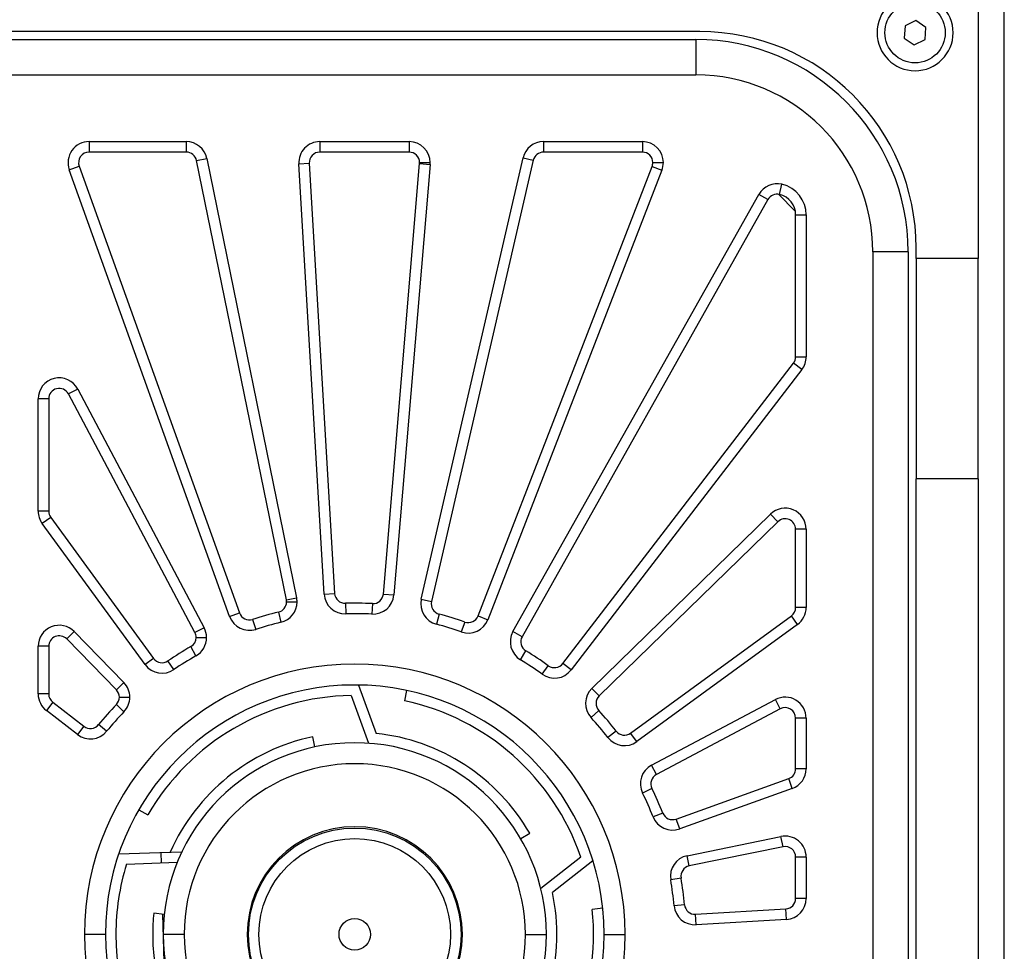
# Model space of a CAD drawing. Header units: millimetres. Extents: x 8 to 415, y 1 to 292.
# Tile 6 of 9: x 89 to 127, y 210 to 246. Entities that reach past the tile are written whole.
import ezdxf

# ---------------------------------------------------------------- set-up
doc = ezdxf.new("R2010")
doc.units = ezdxf.units.MM

msp = doc.modelspace()

# ---------------------------------------------------------------- linework, layer by layer
at = {"color": 7, "linetype": 'Continuous', "lineweight": 25}
for p, q in [((125.88, 246.2949), (125.88, 236.4949)), ((126.88, 158.4949), (126.88, 246.2949)), ((123.5109, 245.5558), (123.0964, 245.3521)), ((123.8946, 245.2986), (123.5109, 245.5558)), ((115.28, 245.1349), (78.28, 245.1349)), ((123.0964, 245.3521), (123.0655, 244.8913)), ((123.8637, 244.8377), (123.8946, 245.2986)), ((78.13, 244.8349), (115.13, 244.8349)), ((115.13, 244.8349), (115.13, 243.4849)), ((123.0655, 244.8913), (123.4491, 244.6341)), ((123.4491, 244.6341), (123.8637, 244.8377)), ((78.13, 243.4849), (115.13, 243.4849)), ((92.0067, 240.9449), (92.0067, 240.5449)), ((92.0067, 240.9449), (95.7106, 240.9449)), ((95.7106, 240.9449), (95.7106, 240.5449)), ((100.7976, 240.9449), (104.2016, 240.9449)), ((100.7976, 240.9449), (100.7976, 240.5449)), ((104.2016, 240.9449), (104.2016, 240.5449)), ((109.3227, 240.9449), (109.3227, 240.5449)), ((109.3227, 240.9449), (113.0879, 240.9449)), ((113.0879, 240.9449), (113.0879, 240.5449)), ((95.7106, 240.5449), (92.0067, 240.5449)), ((104.2016, 240.5449), (100.7976, 240.5449)), ((113.0879, 240.5449), (109.3227, 240.5449)), ((96.1025, 240.2251), (96.4944, 240.3052)), ((99.5238, 223.4916), (96.1025, 240.2251)), ((96.4944, 240.3052), (99.9157, 223.5717)), ((99.999, 240.0978), (100.3983, 240.1214)), ((100.3983, 240.1214), (101.3644, 223.7327)), ((103.2205, 223.7095), (104.6002, 240.1114)), ((104.6002, 240.1114), (104.9988, 240.0779)), ((104.6016, 240.1449), (105.0016, 240.1449)), ((104.6647, 223.5122), (108.5431, 240.3248)), ((108.9329, 240.2348), (105.0545, 223.4223)), ((108.5431, 240.3248), (108.9329, 240.2348)), ((113.4879, 240.1449), (113.8879, 240.1449)), ((91.2537, 239.8748), (91.6302, 240.0098)), ((97.3598, 222.8558), (91.2537, 239.8748)), ((91.6302, 240.0098), (97.7363, 222.9909)), ((100.9651, 223.7092), (99.999, 240.0978)), ((104.9988, 240.0779), (103.6191, 223.6759)), ((106.8289, 222.8771), (113.4609, 240.0005)), ((113.8339, 239.856), (107.2019, 222.7326)), ((113.4609, 240.0005), (113.8339, 239.856)), ((118.3148, 238.9316), (118.4072, 239.3208)), ((108.159, 222.2809), (117.5251, 238.9346)), ((117.8738, 238.7385), (108.5077, 222.0849)), ((117.8738, 238.7385), (117.5251, 238.9346)), ((118.9172, 238.2959), (118.274, 238.9391)), ((118.93, 238.1533), (119.33, 238.1533)), ((118.93, 232.747), (118.93, 238.1533)), ((119.33, 238.1533), (119.33, 232.747)), ((123.22, 236.7449), (121.87, 236.7449)), ((121.87, 236.7449), (121.87, 167.7449)), ((123.22, 236.7449), (123.22, 167.7449)), ((123.52, 236.4949), (123.52, 236.8949)), ((125.88, 236.4949), (123.52, 236.4949)), ((123.52, 236.4949), (123.52, 228.0949)), ((125.88, 228.0949), (125.88, 236.4949)), ((118.93, 232.747), (119.33, 232.747)), ((110.0566, 221.0618), (118.8472, 232.5033)), ((119.1644, 232.2596), (110.3738, 220.8181)), ((119.1644, 232.2596), (118.8472, 232.5033)), ((91.5746, 231.5189), (91.2211, 231.3316)), ((91.5746, 231.5189), (96.3917, 222.4283)), ((90.0677, 226.8678), (90.0677, 231.1443)), ((90.4677, 231.1443), (90.0677, 231.1443)), ((90.4677, 231.1443), (90.4677, 226.8678)), ((96.0383, 222.241), (91.2211, 231.3316)), ((125.88, 228.0949), (123.52, 228.0949)), ((123.52, 176.6949), (123.52, 228.0949)), ((125.88, 228.0949), (125.88, 176.6949)), ((90.4677, 226.8678), (90.0677, 226.8678)), ((90.5445, 226.6321), (90.2213, 226.3964)), ((90.5445, 226.6321), (94.4642, 221.257)), ((111.1649, 220.1151), (117.9715, 226.7533)), ((118.2507, 226.467), (117.9715, 226.7533)), ((94.141, 221.0213), (90.2213, 226.3964)), ((118.2507, 226.467), (111.4442, 219.8287)), ((119.33, 226.1806), (118.93, 226.1806)), ((118.93, 223.1995), (118.93, 226.1806)), ((119.33, 226.1806), (119.33, 223.1995)), ((100.9651, 223.7092), (101.3644, 223.7327)), ((103.2205, 223.7095), (103.6191, 223.6759)), ((99.5238, 223.4916), (99.9157, 223.5717)), ((99.5319, 223.4114), (99.9319, 223.4114)), ((101.775, 223.3564), (101.7862, 222.9566)), ((102.8007, 223.3436), (102.7794, 222.9441)), ((104.6647, 223.5122), (105.0545, 223.4223)), ((97.3598, 222.8558), (97.7363, 222.9909)), ((99.2241, 223.0222), (99.3162, 222.6329)), ((105.3424, 222.9456), (105.2406, 222.5588)), ((106.8289, 222.8771), (107.2019, 222.7326)), ((112.6421, 218.4107), (118.7657, 222.8763)), ((119.0014, 222.5531), (118.7657, 222.8763)), ((119.33, 223.1995), (118.93, 223.1995)), ((98.2363, 222.7455), (98.3597, 222.3651)), ((106.323, 222.6443), (106.19, 222.267)), ((119.0014, 222.5531), (112.8778, 218.0875)), ((91.4404, 222.2785), (91.1541, 221.9992)), ((91.4404, 222.2785), (93.3326, 220.3383)), ((96.3917, 222.4283), (96.0383, 222.241)), ((108.5077, 222.0849), (108.159, 222.2809)), ((93.0462, 220.0591), (91.1541, 221.9992)), ((96.0848, 222.0537), (96.4848, 222.0537)), ((90.4677, 221.7199), (90.0677, 221.7199)), ((90.0677, 219.9023), (90.0677, 221.7199)), ((90.4677, 221.7199), (90.4677, 219.9023)), ((96.0809, 221.3586), (95.8829, 221.7062)), ((108.4429, 221.2039), (108.6496, 221.5463)), ((94.4642, 221.257), (94.141, 221.0213)), ((95.2387, 220.8321), (95.013, 221.1624)), ((109.2717, 220.6565), (109.5056, 220.981)), ((110.3738, 220.8181), (110.0566, 221.0618)), ((93.3326, 220.3383), (93.0462, 220.0591)), ((102.2704, 220.2439), (102.9408, 218.4021)), ((90.4677, 219.9023), (90.0677, 219.9023)), ((104.1052, 220.0373), (104.022, 219.6461)), ((111.4442, 219.8287), (111.1649, 220.1151)), ((90.624, 219.5851), (90.3803, 219.2679)), ((90.624, 219.5851), (91.8131, 218.6715)), ((93.3357, 219.2245), (93.0478, 219.5021)), ((93.1599, 219.7798), (93.5599, 219.7798)), ((101.9904, 219.8439), (102.6519, 218.0262)), ((113.4388, 217.1901), (118.1554, 219.6895)), ((118.3427, 219.336), (118.1554, 219.6895)), ((91.5694, 218.3543), (90.3803, 219.2679)), ((111.4286, 219.272), (111.1338, 219.0017)), ((118.3427, 219.336), (113.6261, 216.8367)), ((92.6759, 218.482), (92.3664, 218.7354)), ((119.33, 218.9826), (118.93, 218.9826)), ((118.93, 217.054), (118.93, 218.9826)), ((119.33, 218.9826), (119.33, 217.054)), ((91.8131, 218.6715), (91.5694, 218.3543)), ((112.0906, 218.4884), (111.7748, 218.2429)), ((112.8778, 218.0875), (112.6421, 218.4107)), ((100.6123, 217.8854), (100.5291, 218.2767)), ((113.6261, 216.8367), (113.4388, 217.1901)), ((119.33, 217.054), (118.93, 217.054)), ((114.376, 215.1386), (118.6651, 216.6775)), ((118.8002, 216.301), (118.6651, 216.6775)), ((113.4543, 216.3069), (113.0953, 216.1306)), ((118.8002, 216.301), (114.5111, 214.7621)), ((93.9028, 215.4949), (94.2492, 215.2949)), ((113.8687, 215.3685), (113.4966, 215.2219)), ((114.5111, 214.7621), (114.376, 215.1386)), ((108.452, 214.3949), (108.7984, 214.5949)), ((114.7965, 213.743), (118.3698, 214.4736)), ((118.4499, 214.0817), (118.3698, 214.4736)), ((93.1394, 213.8138), (95.0981, 213.8822)), ((95.5353, 213.8754), (94.7471, 213.855)), ((94.7471, 213.855), (94.7571, 213.4701)), ((118.4499, 214.0817), (114.8766, 213.3511)), ((93.4333, 213.4238), (95.3663, 213.4913)), ((110.7405, 213.6895), (109.2162, 212.4986)), ((111.2075, 213.5467), (109.663, 212.34)), ((114.8766, 213.3511), (114.7965, 213.743)), ((119.33, 213.6898), (118.93, 213.6898)), ((118.93, 212.1124), (118.93, 213.6898)), ((119.33, 213.6898), (119.33, 212.1124)), ((114.5626, 212.8912), (114.1684, 212.8231)), ((119.33, 212.1124), (118.93, 212.1124)), ((111.578, 211.7379), (111.1802, 211.6961)), ((114.6959, 211.874), (114.2975, 211.8383)), ((115.1178, 211.5105), (118.5536, 211.7131)), ((118.5771, 211.3138), (118.5536, 211.7131)), ((94.87, 211.508), (94.4722, 211.5498)), ((94.8077, 211.5145), (94.8958, 208.1075)), ((115.1413, 211.1112), (115.1178, 211.5105)), ((118.5771, 211.3138), (115.1413, 211.1112)), ((92.63, 210.7449), (91.83, 210.7449)), ((95.63, 210.7449), (94.83, 210.7449)), ((108.63, 210.7449), (109.43, 210.7449)), ((111.63, 210.7449), (112.43, 210.7449))]:
    msp.add_line(p, q, dxfattribs=at)
for centre, radius in [((123.48, 245.0949), 1.15), ((102.13, 210.7449), 4.05), ((102.13, 210.7449), 3.65), ((102.13, 210.7449), 0.6)]:
    msp.add_circle(centre, radius, dxfattribs=at)
for centre, radius, start, end in [((123.48, 245.0949), 1.45, 0, 180), ((115.28, 236.8949), 8.24, 0, 90), ((123.48, 245.0949), 1.45, 180, 0), ((115.13, 236.7449), 8.09, 0, 90), ((115.13, 236.7449), 6.74, 0, 90), ((92.0067, 240.1449), 0.8, 90, 199.73725), ((95.7106, 240.1449), 0.8, 11.55544, 90), ((100.7976, 240.1449), 0.8, 90, 183.37362), ((104.2016, 240.1449), 0.8, 0, 90), ((109.3227, 240.1449), 0.8, 90, 167.00998), ((113.0879, 240.1449), 0.8, 0, 90), ((92.0067, 240.1449), 0.4, 90, 199.73725), ((95.7106, 240.1449), 0.4, 11.55544, 90), ((100.7976, 240.1449), 0.4, 90, 183.37362), ((104.2016, 240.1449), 0.4, 0, 90), ((109.3227, 240.1449), 0.4, 90, 167.00998), ((113.0879, 240.1449), 0.4, 0, 90), ((104.2016, 240.1449), 0.4, 355.1918, 0), ((104.2016, 240.1449), 0.8, 355.1918, 0), ((113.0879, 240.1449), 0.4, 338.82816, 0), ((113.0879, 240.1449), 0.8, 338.82816, 0), ((118.2224, 238.5424), 0.8, 76.64392, 150.64635), ((118.13, 238.1533), 1.2, 0, 76.64392), ((118.2224, 238.5424), 0.4, 76.64392, 150.64635), ((118.13, 238.1533), 0.8, 0, 76.64392), ((118.53, 232.747), 0.4, 322.46453, 0), ((118.53, 232.747), 0.8, 322.46453, 0), ((90.8677, 231.1443), 0.8, 27.91907, 180), ((90.8677, 231.1443), 0.4, 27.91907, 180), ((118.53, 226.1806), 0.8, 0, 134.28271), ((90.8677, 226.8678), 0.8, 180, 216.10089), ((90.8677, 226.8678), 0.4, 180, 216.10089), ((118.53, 226.1806), 0.4, 0, 134.28271), ((101.7637, 223.7562), 0.8, 183.37362, 271.61263), ((101.7637, 223.7562), 0.4, 183.37362, 271.61263), ((102.822, 223.743), 0.8, 266.95279, 355.1918), ((102.822, 223.743), 0.4, 266.95279, 355.1918), ((99.1319, 223.4114), 0.4, 283.31643, 0), ((99.1319, 223.4114), 0.8, 283.31643, 0), ((99.1319, 223.4114), 0.4, 0, 11.55544), ((99.1319, 223.4114), 0.8, 0, 11.55544), ((102.13, 210.7449), 12.6165, 86.95279, 91.61263), ((105.4443, 223.3324), 0.8, 167.00998, 255.24899), ((105.4443, 223.3324), 0.4, 167.00998, 255.24899), ((98.1128, 223.126), 0.8, 199.73725, 287.97626), ((98.1128, 223.126), 0.4, 199.73725, 287.97626), ((102.13, 210.7449), 12.6165, 103.31643, 107.97626), ((102.13, 210.7449), 12.2165, 86.95279, 91.61263), ((102.13, 210.7449), 12.6165, 70.58916, 75.24899), ((106.4559, 223.0215), 0.4, 250.58916, 338.82816), ((118.53, 223.1995), 0.4, 306.10089, 0), ((118.53, 223.1995), 0.8, 306.10089, 0), ((90.8677, 221.7199), 0.8, 44.28271, 180), ((102.13, 210.7449), 12.2165, 103.31643, 107.97626), ((102.13, 210.7449), 12.2165, 70.58916, 75.24899), ((106.4559, 223.0215), 0.8, 250.58916, 338.82816), ((90.8677, 221.7199), 0.4, 44.28271, 180), ((95.6848, 222.0537), 0.4, 0, 27.91907), ((95.6848, 222.0537), 0.8, 0, 27.91907), ((108.8563, 221.8888), 0.8, 150.64635, 238.88535), ((95.6848, 222.0537), 0.4, 299.68007, 0), ((95.6848, 222.0537), 0.8, 299.68007, 0), ((108.8563, 221.8888), 0.4, 150.64635, 238.88535), ((102.13, 210.7449), 12.6165, 119.68007, 124.3399), ((102.13, 210.7449), 12.2165, 119.68007, 124.3399), ((102.13, 210.7449), 12.6165, 54.22552, 58.88535), ((102.13, 210.7449), 10.3, 0, 180), ((94.7874, 221.4927), 0.8, 216.10089, 304.3399), ((94.7874, 221.4927), 0.4, 216.10089, 304.3399), ((102.13, 210.7449), 12.2165, 54.22552, 58.88535), ((109.7394, 221.3055), 0.4, 234.22552, 322.46453), ((109.7394, 221.3055), 0.8, 234.22552, 322.46453), ((102.13, 210.7449), 9.5, 0, 180), ((92.7599, 219.7798), 0.8, 0, 44.28271), ((90.8677, 219.9023), 0.8, 180, 232.46453), ((90.8677, 219.9023), 0.4, 180, 232.46453), ((92.7599, 219.7798), 0.4, 0, 44.28271), ((111.7234, 219.5424), 0.8, 134.28271, 222.52172), ((102.13, 210.7449), 12.6165, 136.0437, 140.70353), ((92.7599, 219.7798), 0.4, 316.0437, 0), ((92.7599, 219.7798), 0.8, 316.0437, 0), ((102.13, 210.7449), 9.1, 90.87931, 150), ((102.13, 210.7449), 9.1, 18.87931, 78), ((111.7234, 219.5424), 0.4, 134.28271, 222.52172), ((118.53, 218.9826), 0.8, 0, 117.91907), ((102.13, 210.7449), 12.2165, 136.0437, 140.70353), ((102.13, 210.7449), 12.6165, 37.86188, 42.52172), ((118.53, 218.9826), 0.4, 0, 117.91907), ((92.0568, 218.9887), 0.4, 232.46453, 320.70353), ((102.13, 210.7449), 12.2165, 37.86188, 42.52172), ((92.0568, 218.9887), 0.8, 232.46453, 320.70353), ((102.13, 210.7449), 7.7, 30, 83.95587), ((112.4064, 218.7339), 0.4, 217.86188, 306.10089), ((102.13, 210.7449), 7.3, 0, 180), ((102.13, 210.7449), 7.7, 102, 155.95587), ((112.4064, 218.7339), 0.8, 217.86188, 306.10089), ((102.13, 210.7449), 6.5, 0, 180), ((113.8134, 216.4832), 0.8, 117.91907, 206.15808), ((118.53, 217.054), 0.4, 289.73725, 0), ((118.53, 217.054), 0.8, 289.73725, 0), ((113.8134, 216.4832), 0.4, 117.91907, 206.15808), ((102.13, 210.7449), 12.2165, 21.49825, 26.15808), ((102.13, 210.7449), 12.6165, 21.49825, 26.15808), ((114.2409, 215.5151), 0.4, 201.49825, 289.73725), ((114.2409, 215.5151), 0.8, 201.49825, 289.73725), ((102.13, 210.7449), 4.1, 0, 180), ((118.53, 213.6898), 0.8, 0, 101.55544), ((118.53, 213.6898), 0.4, 0, 101.55544), ((114.9568, 212.9592), 0.8, 101.55544, 189.79444), ((102.13, 210.7449), 9.1, 162.87931, 180), ((114.9568, 212.9592), 0.4, 101.55544, 189.79444), ((102.13, 210.7449), 12.2165, 5.13461, 9.79444), ((102.13, 210.7449), 12.6165, 5.13461, 9.79444), ((102.13, 210.7449), 7.7, 318, 11.95587), ((118.53, 212.1124), 0.4, 273.37362, 0), ((118.53, 212.1124), 0.8, 273.37362, 0), ((102.13, 210.7449), 9.1, 306.87931, 6), ((115.0943, 211.9098), 0.8, 185.13461, 273.37362), ((115.0943, 211.9098), 0.4, 185.13461, 273.37362), ((102.13, 210.7449), 7.7, 174, 180), ((102.13, 210.7449), 10.3, 180, 0), ((102.13, 210.7449), 9.5, 180, 0), ((102.13, 210.7449), 9.1, 180, 222), ((102.13, 210.7449), 7.7, 180, 227.95587), ((102.13, 210.7449), 7.3, 180, 0), ((102.13, 210.7449), 6.5, 180, 0), ((102.13, 210.7449), 4.1, 180, 0)]:
    msp.add_arc(centre, radius, start, end, dxfattribs=at)

doc.saveas('drawing.dxf')
